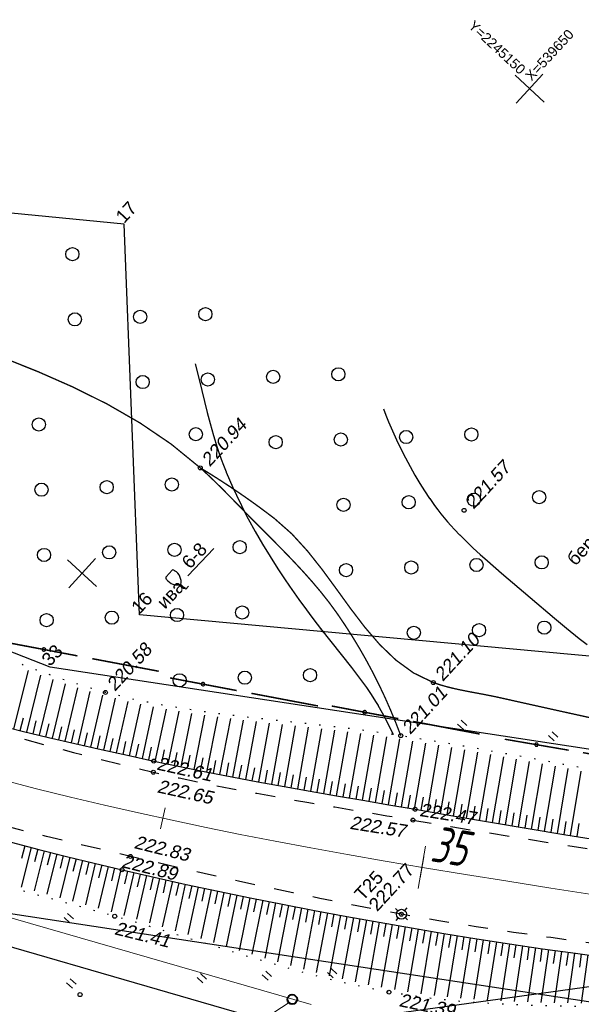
# Model space of a CAD drawing. Header units: millimetres. Extents: x -10 to 1169, y 1 to 1686.
# Tile 47 of 224: x 542 to 584, y 506 to 581. Entities that reach past the tile are written whole.
import ezdxf
from ezdxf.enums import TextEntityAlignment as Align
from ezdxf.lldxf.tags import DXFTag

# ---------------------------------------------------------------- set-up
doc = ezdxf.new("R2010")
doc.units = ezdxf.units.MM
for name, pattern in [('ADOT1', [1, 0, -1]), ('AHIDDEN1', [2, 0.5, -1.5]), ('AHIDDEN2', [3, 1.5, -1.5]), ('CONTI', [0]), ('PHANTOM2', [1.25, 0.625, -0.125, 0.125, -0.125, 0.125, -0.125])]:
    doc.linetypes.add(name, pattern=pattern)
for name, color, linetype in [('CONTURS', 7, 'Continuous'), ('COORDS', 7, 'Continuous'), ('IZOLINES', 32, 'Continuous'), ('PDIGIT', 170, 'Continuous'), ('PICKETS', 7, 'Continuous'), ('STATIONS', 7, 'Continuous'), ('ОБЪЕКТЫ_АВТОДОРОГ', 7, 'Continuous'), ('УЧАСТКИ', 7, 'Continuous')]:
    doc.layers.add(name, color=color, linetype=linetype)
doc.layers.add('СВЯЗЬ', color=170, linetype='Связь', lineweight=30)
doc.styles.add('GPR', font='isocpeui.ttf', dxfattribs={"width": 0.8})
doc.styles.get("Standard").update_dxf_attribs({"font": 'arial.ttf'})
tags = doc.linetypes.add('газ', pattern='A,42.7,-5.08,["Г",Standard,S=2.54,R=0,X=-2.54,Y=-1.27],-3.81', length=51.59).pattern_tags.tags
tags[6] = DXFTag(74, 10)
doc.linetypes.add('Связь', pattern='A,12.5,[130,ltypeshp.shx,S=1,R=-30,X=0,Y=0.9],1,[130,ltypeshp.shx,S=1,R=-30,X=0,Y=0.9],1,[130,ltypeshp.shx,S=1,R=-30,X=0,Y=0.9],4.5', length=19)

# ---------------------------------------------------------------- blocks, each defined once
blk = doc.blocks.new('401')
at = {"layer": 'CONTURS'}
for p, q in [((0, 0), (0, 1.2)), ((0.8, 0), (0.8, 1.2))]:
    blk.add_line(p, q, dxfattribs=at)
blk = doc.blocks.new('372')
at = {"layer": 'CONTURS'}
blk.add_circle((0, 0), 1, dxfattribs=at)
blk = doc.blocks.new('390_2')
at = {"layer": 'CONTURS', "color": 7}
for p, q in [((0.7, 3.47), (-0.69, 3.47)), ((0, 1.06), (0, 0.03)), ((0.02, 0), (0.58, 0))]:
    blk.add_line(p, q, dxfattribs=at)
at = {"layer": 'CONTURS', "color": 7, "linetype": 'Continuous'}
for centre, radius, start, end in [((1.01, 2.72), 1.95, 167.2459, 239.376), ((-19.94, 7.46), 19.52, 347.2459, 347.6983), ((-0.65, 3.26), 0.22, 101.9408, 167.6983), ((-0.69, 3.45), 0.0195, 90, 101.9408), ((-1.01, 2.72), 1.95, 300.624, 12.7541), ((0.65, 3.26), 0.22, 12.3017, 76.9673), ((19.94, 7.46), 19.52, 192.3017, 192.7541)]:
    blk.add_arc(centre, radius, start, end, dxfattribs=at)
blk = doc.blocks.new('133')
at = {"layer": 'CONTURS', "color": 7, "linetype": 'Continuous', "const_width": 0.2}
for points in [[(-11, 0), (-2, 0)], [(0, 0), (9, 0)]]:
    blk.add_lwpolyline(points, dxfattribs=at)
at = {"layer": 'CONTURS', "color": 7, "linetype": 'Continuous', "const_width": 0.5}
blk.add_lwpolyline([(-6.79, 0, 1), (-6.29, 0, 1)], format="xyb", close=True, dxfattribs=at)
blk = doc.blocks.new('5_1')
at = {"layer": 'STATIONS', "color": 7, "linetype": 'Continuous'}
for p, q in [((-0.78, 0), (-1.28, 0)), ((0.01, 0.77), (0.01, 1.26)), ((0.79, 0), (1.3, 0)), ((0.01, -0.77), (0.01, -1.26))]:
    blk.add_line(p, q, dxfattribs=at)
blk.add_circle((0, 0), 0.75, dxfattribs=at)
for p in [(0, 0), (0.76, 0)]:
    blk.add_point(p, dxfattribs=at)
blk = doc.blocks.new('пкк')
at = {"layer": 'ОБЪЕКТЫ_АВТОДОРОГ', "lineweight": 15, "ltscale": 200}
blk.add_line((-0.011, -0.822), (-0.008, 0.805), dxfattribs=at)
blk = doc.blocks.new('пк')
at = {"layer": 'ОБЪЕКТЫ_АВТОДОРОГ', "linetype": 'Continuous', "lineweight": 25, "xscale": 2, "yscale": 2, "zscale": 2}
blk.add_blockref('пкк', (0.003, 0.008), dxfattribs=at)

msp = doc.modelspace()

# ---------------------------------------------------------------- linework, layer by layer
at = {"linetype": 'Continuous', "lineweight": 40}
msp.add_circle((562.50764, 506.50748), 0.36213, dxfattribs=at)
at = {"layer": 'CONTURS', "lineweight": -2}
for p, q in [((541.39643, 527.00229), (542.5089, 531.42874)), ((542.36731, 526.7627), (543.43157, 531.0853)), ((543.33956, 526.52876), (544.36184, 530.75613)), ((544.31235, 526.29707), (545.29541, 530.43701)), ((545.28632, 526.07043), (546.23565, 530.13195)), ((546.26065, 525.8453), (547.18112, 529.84613)), ((547.23597, 525.6245), (548.13162, 529.57153)), ((548.2115, 525.40462), (549.09019, 529.33084)), ((549.1878, 525.18818), (550.0515, 529.09634)), ((550.1642, 524.97222), (551.01745, 528.88477)), ((551.14113, 524.75868), (551.98695, 528.69107)), ((552.11822, 524.54586), (552.95624, 528.50699)), ((541.88187, 526.8825), (542.1233, 527.85291)), ((553.09647, 524.3384), (553.93021, 528.34664)), ((554.07492, 524.13193), (554.90152, 528.18673)), ((555.05511, 523.93385), (555.87906, 528.05145)), ((556.03544, 523.73651), (556.8553, 527.9167)), ((557.01722, 523.54649), (557.83566, 527.79381)), ((557.9991, 523.35699), (558.81645, 527.67646)), ((542.85343, 526.64573), (543.09051, 527.61722)), ((543.82595, 526.41291), (544.05902, 527.38537)), ((544.79933, 526.18375), (545.02867, 527.15709)), ((545.77349, 525.95787), (545.99941, 526.93201)), ((558.98216, 523.17371), (559.79993, 527.56278)), ((559.96529, 522.99076), (560.78444, 527.45519)), ((560.94934, 522.81289), (561.77096, 527.34762)), ((561.93343, 522.6352), (562.75818, 527.24217)), ((562.91821, 522.46141), (563.74731, 527.13653)), ((563.903, 522.28769), (564.73633, 527.02658)), ((564.88827, 522.11664), (565.72691, 526.91542)), ((546.74831, 525.7349), (546.97108, 526.70978)), ((547.72374, 525.51456), (547.94359, 526.4901)), ((548.69965, 525.2964), (548.91675, 526.27255)), ((565.87353, 521.9456), (566.7172, 526.79739)), ((566.85904, 521.77596), (567.7078, 526.67302)), ((567.84454, 521.60631), (568.69844, 526.54336)), ((568.83006, 521.43673), (569.68705, 526.39808)), ((569.81557, 521.26715), (570.6762, 526.25272)), ((549.676, 525.0802), (549.89043, 526.05694)), ((550.65267, 524.86545), (550.86434, 525.84279)), ((551.62968, 524.65227), (551.8383, 525.63027)), ((552.60735, 524.44213), (552.81265, 525.42083)), ((570.80087, 521.09633), (571.66279, 526.08989)), ((571.78617, 520.92548), (572.64868, 525.92686)), ((572.7715, 520.7548), (573.63381, 525.76397)), ((573.75683, 520.58412), (574.61687, 525.59428)), ((574.74218, 520.41361), (575.59846, 525.42356)), ((553.58569, 524.23517), (553.78738, 525.21462)), ((554.56501, 524.03289), (554.76298, 525.0131)), ((555.54527, 523.83518), (555.7396, 524.81612)), ((575.72795, 520.24548), (576.58033, 525.25279)), ((576.71371, 520.07734), (577.56118, 525.07764)), ((577.69955, 519.90964), (578.54085, 524.90078)), ((578.68575, 519.7441), (579.5211, 524.72382)), ((556.52633, 523.6415), (556.71716, 524.62312)), ((557.50816, 523.45174), (557.69572, 524.43399)), ((558.49063, 523.26535), (558.67517, 524.24818)), ((559.47372, 523.08224), (559.65553, 524.06557)), ((579.67195, 519.57857), (580.50085, 524.54443)), ((580.65828, 519.41373), (581.47952, 524.36321)), ((581.64492, 519.25084), (582.45887, 524.18188)), ((582.63156, 519.08795), (583.43803, 523.99952)), ((560.45731, 522.90183), (560.63668, 523.88561)), ((561.44138, 522.72405), (561.61863, 523.70821)), ((562.42582, 522.54831), (562.60123, 523.5328)), ((563.41061, 522.37455), (563.58451, 523.35931)), ((564.39563, 522.20217), (564.5683, 523.18715)), ((583.61837, 518.92605), (584.41624, 523.8158)), ((565.3809, 522.03112), (565.55263, 523.01627)), ((566.36628, 521.86078), (566.53733, 522.84604)), ((567.35179, 521.69113), (567.52239, 522.67647)), ((568.3373, 521.52152), (568.50762, 522.50691)), ((569.32281, 521.35194), (569.49297, 522.33735)), ((570.30822, 521.18174), (570.47832, 522.16716)), ((571.29352, 521.0109), (571.46354, 521.99634)), ((572.27883, 520.84014), (572.44863, 521.82561)), ((573.26416, 520.66946), (573.43358, 521.655)), ((574.2495, 520.49886), (574.41833, 521.48451)), ((575.23506, 520.32954), (575.40321, 521.3153)), ((576.22083, 520.16141), (576.38829, 521.14729)), ((577.20663, 519.99349), (577.37329, 520.97951)), ((578.19265, 519.82687), (578.35848, 520.81302)), ((579.17885, 519.66133), (579.34389, 520.64762)), ((580.16511, 519.49615), (580.32928, 520.48258)), ((581.1516, 519.33228), (581.31487, 520.31886)), ((582.13824, 519.1694), (582.30069, 520.15612)), ((583.12497, 519.007), (583.2865, 519.99387)), ((584.11191, 518.84596), (584.27253, 519.83297)), ((542.71605, 518.02082), (541.94433, 515.00573)), ((542.23176, 518.14514), (541.98225, 517.17677)), ((543.68528, 517.77466), (542.91976, 514.74217)), ((543.20067, 517.89774), (542.95431, 516.92856)), ((544.65543, 517.53212), (543.89406, 514.479)), ((544.17036, 517.65339), (543.927, 516.68346)), ((545.62589, 517.29086), (544.86864, 514.21561)), ((545.14066, 517.41149), (544.90013, 516.44085)), ((546.59733, 517.0536), (545.84172, 513.95025)), ((546.11161, 517.17223), (545.87378, 516.20093)), ((547.56886, 516.81669), (546.81516, 513.68479)), ((547.0831, 516.93515), (546.84783, 515.96322)), ((548.54139, 516.58389), (547.78699, 513.41535)), ((548.05513, 516.70029), (547.82234, 515.72777)), ((549.02765, 516.4675), (548.7973, 515.49439)), ((549.51392, 516.3511), (548.75931, 513.14503)), ((550.48786, 516.1243), (549.73206, 512.8674)), ((550.00089, 516.2377), (549.77332, 515.26394)), ((551.46193, 515.89808), (550.7041, 512.58618)), ((550.97489, 516.01119), (550.75035, 515.03672)), ((551.9494, 515.78684), (551.72807, 514.81165)), ((552.43687, 515.67561), (551.67665, 512.29879)), ((553.41296, 515.45821), (552.6468, 512.00663)), ((552.92492, 515.56691), (552.70676, 514.591)), ((554.38904, 515.24082), (553.61688, 511.71209)), ((553.901, 515.34952), (553.68578, 514.37295)), ((555.36681, 515.03114), (554.58837, 511.41335)), ((554.87792, 515.13598), (554.66589, 514.15872)), ((556.34469, 514.82196), (555.55914, 511.11463)), ((555.85575, 514.92655), (555.64694, 513.94859)), ((557.3233, 514.61622), (556.53099, 510.81497)), ((556.83399, 514.71909), (556.62834, 513.74047)), ((558.30277, 514.41466), (557.50142, 510.51635)), ((557.81303, 514.51544), (557.61035, 513.5362)), ((559.28225, 514.2131), (558.47277, 510.22139)), ((558.79251, 514.31388), (558.59247, 513.33409)), ((560.26309, 514.01829), (559.44603, 509.92587)), ((559.77267, 514.1157), (559.57542, 513.13534)), ((561.24398, 513.82374), (560.42034, 509.63991)), ((560.75353, 513.92101), (560.55907, 512.9401)), ((562.22547, 513.63222), (561.39564, 509.35366)), ((561.73472, 513.72798), (561.54296, 512.74653)), ((562.71654, 513.53814), (562.52729, 512.55621)), ((563.20761, 513.44406), (562.37182, 509.08049)), ((564.18975, 513.25591), (563.34838, 508.80911)), ((563.69868, 513.34998), (563.51167, 512.36762)), ((565.17296, 513.07345), (564.3294, 508.55185)), ((564.68135, 513.16468), (564.49671, 512.18187)), ((566.15619, 512.89109), (565.31057, 508.29975)), ((565.66458, 512.98227), (565.48232, 511.99902)), ((567.1399, 512.71129), (566.29555, 508.06275)), ((566.64804, 512.80119), (566.46813, 511.81751)), ((568.12407, 512.53411), (567.28102, 507.83535)), ((567.63198, 512.6227), (567.45433, 511.63861)), ((569.10826, 512.35696), (568.26964, 507.62269)), ((568.61617, 512.44553), (568.44066, 511.46105)), ((570.09325, 512.18434), (569.25947, 507.42529)), ((569.60075, 512.27065), (569.42726, 511.28581)), ((571.07824, 512.01172), (570.25225, 507.24448)), ((570.58574, 512.09803), (570.4141, 511.11287)), ((572.06358, 511.84116), (571.2514, 507.09141)), ((571.57091, 511.92644), (571.40127, 510.94093)), ((573.04926, 511.6725), (572.25064, 506.93832)), ((572.55642, 511.75683), (572.38897, 510.77095)), ((574.03497, 511.50407), (573.25625, 506.81156)), ((573.54211, 511.58828), (573.37708, 510.602)), ((575.02181, 511.34234), (574.26395, 506.70744)), ((574.52839, 511.4232), (574.36584, 510.4365)), ((575.51522, 511.26148), (575.35508, 510.27438)), ((576.00864, 511.18061), (575.27194, 506.60329)), ((576.99623, 511.02357), (576.28655, 506.52643)), ((576.50244, 511.10209), (576.34503, 510.11456)), ((577.98454, 510.87109), (577.30022, 506.46066)), ((577.49039, 510.94733), (577.33577, 509.95936)), ((578.97285, 510.71862), (578.31323, 506.39494)), ((578.47869, 510.79485), (578.32661, 509.80649)), ((579.46756, 510.64613), (579.31819, 509.65735)), ((579.96228, 510.57364), (579.33119, 506.35367)), ((580.45701, 510.50123), (580.31035, 509.51204)), ((580.95174, 510.42881), (580.34733, 506.31556)), ((581.44667, 510.35777), (581.30255, 509.36821)), ((581.94159, 510.28673), (581.36319, 506.2784)), ((582.43675, 510.21734), (582.29493, 509.22745)), ((582.93192, 510.14794), (582.37855, 506.25716)), ((583.42708, 510.07855), (583.28715, 509.08839)), ((583.92224, 510.00916), (583.39252, 506.23594)), ((584.41768, 509.94182), (584.27957, 508.95141)), ((584.91313, 509.87449), (584.40649, 506.21599))]:
    msp.add_line(p, q, dxfattribs=at)
at = {"layer": 'CONTURS', "color": 1, "linetype": 'газ', "lineweight": 15}
msp.add_line((527.10414, 516.74181), (563.93705, 506.12381), dxfattribs=at)
at = {"layer": 'CONTURS', "color": 0, "linetype": 'CONTI', "lineweight": 15}
msp.add_line((562.18884, 506.21775), (531.36762, 486.36298), dxfattribs=at)
at = {"layer": 'CONTURS', "linetype": 'AHIDDEN1', "const_width": 0.1, "flags": 128}
for points in [[(502.13857, 570.00599), (503.61709, 569.35352), (505.09849, 568.70841), (506.58275, 568.07067), (508.06987, 567.44029), (509.55987, 566.81728), (511.05273, 566.20163), (512.54846, 565.59335), (514.04706, 564.99243), (515.54852, 564.39888), (517.05285, 563.81269), (518.29485, 563.34165), (519.54238, 562.88441), (520.79391, 562.43718), (522.04789, 561.9962), (523.30278, 561.55769), (524.55705, 561.11787), (525.80914, 560.67295), (527.05752, 560.21918), (528.30065, 559.75276), (529.53698, 559.26993), (532.23961, 558.22743), (534.9823, 557.21735), (537.74142, 556.21045), (540.49334, 555.17747), (543.21444, 554.08917), (545.88109, 552.9163), (548.46967, 551.62961), (550.95656, 550.19986), (553.31812, 548.5978), (555.53073, 546.79417), (555.88523, 546.47085), (556.23611, 546.14199), (556.58379, 545.80837), (556.9287, 545.47076), (557.27127, 545.12994), (557.61192, 544.78666), (557.95109, 544.44172), (558.28919, 544.09588), (558.62667, 543.74992), (558.96393, 543.40461), (559.68973, 542.66914), (560.42126, 541.93521), (561.1537, 541.1999), (561.88224, 540.46029), (562.60207, 539.71344), (563.30837, 538.95644), (563.99634, 538.18637), (564.66116, 537.40029), (565.29801, 536.59528), (565.90209, 535.76842), (566.48497, 534.9107), (567.04572, 534.03754), (567.58434, 533.14895), (568.10084, 532.24493), (568.59521, 531.32547), (569.06745, 530.39057), (569.51756, 529.44025), (569.94555, 528.47449), (570.3514, 527.4933), (570.73513, 526.49667)], [(555.53073, 546.79417), (556.11664, 546.43615), (556.69754, 546.07218), (557.27344, 545.70226), (557.84432, 545.3264), (558.4102, 544.9446), (558.97106, 544.55685), (559.52692, 544.16316), (560.07778, 543.76352), (560.62362, 543.35794), (561.16445, 542.94641), (562.46551, 541.79911), (563.6595, 540.49383), (564.77852, 539.08191), (565.85463, 537.61464), (566.91991, 536.14335), (568.00644, 534.71934), (569.14629, 533.39394), (570.37154, 532.21845), (571.71426, 531.24418), (573.20654, 530.52246), (573.6744, 530.36381), (574.15308, 530.22422), (574.64069, 530.10041), (575.13533, 529.98908), (575.6351, 529.88692), (576.13812, 529.79066), (576.64249, 529.69698), (577.14631, 529.6026), (577.64769, 529.50421), (578.14474, 529.39853), (580.35192, 528.90589), (582.56013, 528.41563), (584.76965, 527.9301), (586.98077, 527.45162), (589.19377, 526.98252), (591.40894, 526.52514), (593.62657, 526.08181), (595.84695, 525.65487), (598.07035, 525.24664), (600.29707, 524.85946), (602.39913, 524.5293), (604.50825, 524.23904), (606.6224, 523.97751), (608.73958, 523.73354), (610.85776, 523.49594), (612.97492, 523.25356), (615.08904, 522.99521), (617.1981, 522.70971), (619.30008, 522.3859), (621.39295, 522.01261), (623.11042, 521.61847), (624.81957, 521.1233), (626.52269, 520.56358), (628.22205, 519.97576), (629.91995, 519.39632), (631.61868, 518.86171), (633.32052, 518.4084), (635.02777, 518.07285), (636.7427, 517.89153), (638.46761, 517.90091), (638.93657, 517.94157), (639.40606, 517.99799), (639.876, 518.06673), (640.3463, 518.14436), (640.8169, 518.22744), (641.28769, 518.31255), (641.7586, 518.39626), (642.22955, 518.47513), (642.70045, 518.54573), (643.17123, 518.60463), (646.00676, 518.56403), (648.91026, 518.26179), (652.74183, 517.52676), (655.9137, 516.91338), (658.74623, 516.57614), (661.43451, 515.8212)]]:
    msp.add_lwpolyline(points, dxfattribs=at)
at = {"layer": 'CONTURS', "linetype": 'ADOT1', "flags": 128}
for points in [[(658.01901, 512.12489), (657.86569, 512.15311), (655.47174, 512.58831), (653.07692, 513.01816), (650.68121, 513.44265), (648.28462, 513.86179), (645.88715, 514.27558), (643.48879, 514.68401), (639.30753, 515.36871), (635.12005, 516.01567), (630.92786, 516.63411), (626.73249, 517.23324), (622.53546, 517.82227), (618.33827, 518.41043), (614.14247, 519.00694), (609.94955, 519.621), (605.76105, 520.26185), (601.57848, 520.93868), (598.48973, 521.46774), (595.40456, 522.01858), (592.32199, 522.58528), (589.24105, 523.16188), (586.16077, 523.74245), (583.08017, 524.32104), (579.99828, 524.89169), (576.91413, 525.44848), (573.82673, 525.98545), (570.73513, 526.49667), (568.49373, 526.82605), (566.24139, 527.1088), (563.98237, 527.36225), (561.72092, 527.60372), (559.46129, 527.85055), (557.20774, 528.12004), (554.96452, 528.42954), (552.73588, 528.79636), (550.52609, 529.23784), (548.33938, 529.77128), (546.64866, 530.25982), (544.97231, 530.80384), (543.30763, 531.39308), (541.65189, 532.01722), (540.00239, 532.666), (538.3564, 533.32911), (536.71121, 533.99626), (535.0641, 534.65717), (533.41237, 535.30155), (531.75328, 535.9191), (529.45386, 536.74634), (527.15251, 537.5682), (524.84924, 538.38469), (522.54403, 539.19581), (520.23689, 540.00155), (517.92783, 540.80193), (515.61683, 541.59693), (513.3039, 542.38657), (510.98905, 543.17083), (508.67226, 543.94972)], [(645.02314, 498.06055), (643.42808, 498.34676), (641.06479, 498.75799), (638.8936, 499.11806), (636.71897, 499.45789), (634.54159, 499.78165), (632.36217, 500.09356), (630.18142, 500.3978), (628.00003, 500.69855), (625.81872, 501.00003), (623.63819, 501.30641), (621.45914, 501.6219), (619.28228, 501.95067), (617.21092, 502.28258), (615.14178, 502.63232), (613.07412, 502.99362), (611.0072, 503.36019), (608.94028, 503.72576), (606.87262, 504.08407), (604.80348, 504.42882), (602.73213, 504.75375), (600.65781, 505.05258), (598.57979, 505.31904), (595.71554, 505.59743), (592.83706, 505.77148), (589.94884, 505.87158), (587.0554, 505.92812), (584.16125, 505.97152), (581.27089, 506.03215), (578.38885, 506.14044), (575.51962, 506.32676), (572.66772, 506.62153), (569.83766, 507.05513), (567.7318, 507.47509), (565.63637, 507.95855), (563.54962, 508.49464), (561.46981, 509.0725), (559.39519, 509.68126), (557.32402, 510.31004), (555.25455, 510.94798), (553.18503, 511.5842), (551.11373, 512.20785), (549.03889, 512.80804), (546.89687, 513.4035), (544.75112, 513.98861), (542.60347, 514.56868), (540.45578, 515.149), (538.3099, 515.73489), (536.16766, 516.33164), (534.0309, 516.94457), (531.90149, 517.57896), (529.78125, 518.24014), (527.67203, 518.93339), (525.33944, 519.73562), (523.01514, 520.56217), (520.69913, 521.41305), (518.39142, 522.28826), (516.09201, 523.1878), (513.80089, 524.11166), (511.51806, 525.05985), (509.24354, 526.03236), (506.97731, 527.02921), (504.71937, 528.05038)]]:
    msp.add_lwpolyline(points, dxfattribs=at)
at = {"layer": 'CONTURS'}
msp.add_lwpolyline([(554.57977, 538.60377), (556.54731, 540.69094)], dxfattribs=at)
at = {"layer": 'CONTURS', "linetype": 'AHIDDEN2', "flags": 128}
for points in [[(508.26174, 538.14487), (510.60093, 537.16017), (512.94739, 536.19786), (515.30114, 535.25793), (517.66216, 534.34038), (520.03047, 533.44522), (522.40605, 532.57243), (524.78891, 531.72204), (527.17905, 530.89402), (529.57647, 530.08838), (531.98117, 529.30513), (533.95788, 528.67831), (535.93993, 528.06416), (537.92711, 527.46368), (539.91925, 526.87791), (541.91615, 526.30785), (543.91763, 525.75453), (545.92349, 525.21894), (547.93356, 524.70212), (549.94763, 524.20508), (551.96552, 523.72883), (553.9182, 523.29369), (555.87705, 522.88436), (557.84113, 522.49713), (559.8095, 522.1283), (561.78121, 521.77416), (563.7553, 521.431), (565.73085, 521.09511), (567.70689, 520.7628), (569.68248, 520.43036), (571.65667, 520.09408), (574.52094, 519.60809), (577.38743, 519.13452), (580.25592, 518.67239), (583.1262, 518.2207), (585.99805, 517.77848), (588.87124, 517.34474), (591.74557, 516.91851), (594.6208, 516.49878), (597.49673, 516.08459), (600.37312, 515.67495), (602.35769, 515.3974), (604.34317, 515.12625), (606.32937, 514.86016), (608.3161, 514.59777), (610.30317, 514.33774), (612.29039, 514.07871), (614.27757, 513.81934), (616.26452, 513.55829), (618.25104, 513.29419), (620.23695, 513.02571), (622.52988, 512.7102), (624.82227, 512.39064), (627.11424, 512.06806), (629.40594, 511.74349), (631.6975, 511.41794), (633.98907, 511.09245), (636.28079, 510.76803), (638.5728, 510.44571), (640.86523, 510.12652), (643.15822, 509.81147), (645.5263, 509.48961), (647.89464, 509.16962), (650.26323, 508.8515), (652.63208, 508.53526), (654.476, 508.29059)], [(648.66206, 501.99865), (646.52196, 502.26648), (644.13266, 502.56832), (641.74372, 502.87294), (639.55662, 503.15368), (637.36967, 503.43583), (635.18293, 503.71977), (632.99646, 504.0059), (630.81033, 504.29462), (628.62462, 504.58633), (626.43937, 504.88142), (624.25466, 505.18029), (622.07056, 505.48334), (619.88713, 505.79095), (617.81533, 506.08892), (615.74444, 506.39332), (613.67427, 506.70279), (611.60464, 507.016), (609.53534, 507.3316), (607.46618, 507.64824), (605.39698, 507.96457), (603.32754, 508.27926), (601.25767, 508.59095), (599.18717, 508.89829), (596.34678, 509.30383), (593.50307, 509.69002), (590.65732, 510.06419), (587.81081, 510.43366), (584.96482, 510.80576), (582.12065, 511.1878), (579.27955, 511.58712), (576.44283, 512.01104), (573.61176, 512.46687), (570.78763, 512.96196), (568.72249, 513.34793), (566.6594, 513.7476), (564.59838, 514.16019), (562.53947, 514.58493), (560.4827, 515.02105), (558.42809, 515.46777), (556.37568, 515.92432), (554.32548, 516.38993), (552.27755, 516.86383), (550.23189, 517.34524), (548.10757, 517.84868), (545.98243, 518.35406), (543.85785, 518.86487), (541.73519, 519.38456), (539.61584, 519.91662), (537.50117, 520.46452), (535.39255, 521.03173), (533.29136, 521.62172), (531.19898, 522.23798), (529.11677, 522.88397), (526.79199, 523.64008), (524.47597, 524.42341), (522.16873, 525.23394), (519.87025, 526.07167), (517.58054, 526.93662), (515.2996, 527.82877), (513.02743, 528.74813), (510.76403, 529.6947), (508.5094, 530.66847), (506.26353, 531.66945)]]:
    msp.add_lwpolyline(points, dxfattribs=at)
at = {"layer": 'CONTURS', "linetype": 'Continuous', "flags": 128}
for points in [[(540.03415, 527.34313), (542.0203, 526.8462), (544.01151, 526.36707), (546.00645, 525.90286), (548.00377, 525.45068), (550.00213, 525.00765), (552.00021, 524.57089), (553.97092, 524.15295), (555.94585, 523.75385), (557.92438, 523.37092), (559.90586, 523.0015), (561.88967, 522.64293), (563.87517, 522.29253), (565.86174, 521.94763), (567.84875, 521.60558), (569.83555, 521.26371), (571.82152, 520.91935), (574.67923, 520.42434), (577.53835, 519.93669), (580.39884, 519.45656), (583.26067, 518.98409), (586.12382, 518.51946)], [(541.19115, 518.41227), (543.28944, 517.87362), (545.39068, 517.3483), (547.49393, 516.83463), (549.59825, 516.33091), (552.02031, 515.76839), (554.44809, 515.22766), (556.88099, 514.70724), (559.3184, 514.20566), (561.75971, 513.72144), (564.2043, 513.25312), (566.65158, 512.79921), (569.10092, 512.35824), (571.55172, 511.92874), (574.00336, 511.50925), (576.49574, 511.10079), (578.99206, 510.71565), (581.49164, 510.34979), (583.99379, 509.99913), (586.49783, 509.65963)]]:
    msp.add_lwpolyline(points, dxfattribs=at)
at = {"layer": 'COORDS', "lineweight": -2}
for p, q in [((581.60316, 574.51507), (579.3998, 576.55104)), ((579.4835, 574.43137), (581.51947, 576.63474)), ((547.67026, 537.79235), (545.4669, 539.82832)), ((545.55059, 537.70865), (547.58657, 539.91202))]:
    msp.add_line(p, q, dxfattribs=at)
at = {"layer": 'IZOLINES'}
for points in [[(555.1476, 554.68272), (555.43317, 553.49848), (555.43322, 553.49826), (555.43333, 553.49781), (555.43395, 553.49809), (555.8439, 551.83002), (556.05871, 550.99133), (556.28399, 550.14798), (556.28489, 550.14469), (556.28394, 550.14502), (556.54139, 549.23952), (556.81759, 548.33978), (556.9652, 547.89299), (557.12032, 547.44881), (557.28345, 547.00757), (557.48966, 546.48223), (557.49103, 546.47884), (557.4911, 546.47883), (557.73776, 545.88814), (557.99645, 545.30272), (558.26578, 544.72219), (558.64993, 543.93505), (558.6614, 543.9122), (558.66141, 543.91218), (558.66142, 543.91215), (558.66266, 543.91103), (559.16878, 542.93286), (559.69864, 541.96761), (560.24994, 541.01467), (560.82135, 540.07385), (561.41173, 539.14502), (561.9115, 538.38893), (562.28518, 537.83985), (562.82724, 537.06568), (563.00082, 536.82295), (563.02135, 536.7944), (563.02163, 536.794), (562.98089, 536.84839), (563.44786, 536.20835), (563.92105, 535.57293), (564.88631, 534.31662)], [(569.42008, 551.26212), (569.61187, 550.78112), (569.81136, 550.29566), (569.81227, 550.2935), (569.81314, 550.29331), (570.10967, 549.60122), (570.42025, 548.91544), (570.74475, 548.23628), (571.08368, 547.56435), (571.43758, 546.90036), (571.80704, 546.24508), (572.1927, 545.59943), (572.5425, 545.04566), (572.92275, 544.47632), (572.9297, 544.46621), (572.92971, 544.4662), (572.92971, 544.4662), (572.92801, 544.46678), (573.30074, 543.94282), (573.30661, 543.93479), (573.30661, 543.93478), (573.30662, 543.93478), (573.30663, 543.93477), (573.30538, 543.93498), (573.53987, 543.62168), (573.77954, 543.31238), (574.02536, 543.00804), (574.27755, 542.70904), (574.53611, 542.41562), (574.80075, 542.12775), (575.21077, 541.70262), (575.20678, 541.70718), (575.71667, 541.20513), (576.23792, 540.71502), (576.76724, 540.23372), (577.3023, 539.75887), (578.38294, 538.82125), (580.55953, 536.96384), (582.39032, 535.41346), (583.31675, 534.6413), (584.25916, 533.87313), (584.26326, 533.86984), (584.27145, 533.86326), (584.26301, 533.86977), (584.86104, 533.3951)], [(564.65337, 534.61567), (565.43133, 533.62496), (566.99972, 531.65335), (567.76592, 530.65388), (568.13579, 530.14441), (568.49208, 529.6256), (568.83113, 529.09569), (569.02374, 528.77444), (569.00563, 528.80551), (569.32499, 528.23734), (569.62556, 527.65923), (570.16907, 526.57852)]]:
    msp.add_lwpolyline(points, dxfattribs=at)
at = {"layer": 'PICKETS', "color": 7, "lineweight": -2}
for centre in [(555.53073, 546.79417), (575.54089, 543.57538), (573.20654, 530.52246), (548.33938, 529.77128), (570.73513, 526.49667), (552.00021, 524.57089), (551.96552, 523.72883), (571.82152, 520.91935), (571.65667, 520.09408), (550.23189, 517.34524), (549.59825, 516.33091), (549.03889, 512.80804), (570.77983, 512.96236), (570.77983, 512.96236), (570.77983, 512.96236), (546.40953, 506.86817), (569.83766, 507.05513)]:
    msp.add_circle(centre, 0.15, dxfattribs=at)
at = {"layer": 'ОБЪЕКТЫ_АВТОДОРОГ', "color": 0, "linetype": 'PHANTOM2', "lineweight": 15, "ltscale": 200}
msp.add_lwpolyline([(540.5373, 523.14221), (543.12041, 522.4716), (545.69732, 521.83339), (548.26802, 521.22439), (550.83245, 520.64145), (553.39339, 520.0813), (555.96471, 519.54027), (558.56308, 519.01458), (561.20518, 518.50046), (563.90766, 517.99415), (566.68721, 517.49187), (569.56048, 516.98984), (572.54415, 516.48429), (575.6468, 515.9727), (578.84471, 515.45747), (582.10606, 514.94226), (585.39904, 514.43071)], dxfattribs=at)
at = {"layer": 'СВЯЗЬ', "linetype": 'Связь', "lineweight": 30}
msp.add_lwpolyline([(976.35602, 496.82165), (958.89249, 494.94751), (897.6619, 483.87436), (872.19579, 481.21571), (796.73183, 481.85309), (763.84273, 481.32194), (736.36216, 482.60565), (671.04439, 488.10986), (639.71393, 494.21523), (614.23357, 498.56981), (578.28183, 501.7051), (562.40022, 504.31784), (528.71727, 514.07209), (475.48775, 535.49659), (449.46161, 542.60572), (410.28618, 548.93671), (393.44557, 553.15626), (339.38113, 553.83215), (333.7457, 553.39108), (309.38834, 548.84717), (285.15316, 542.73666), (257.42139, 526.27687)], dxfattribs=at)
at = {"layer": 'УЧАСТКИ', "color": 6, "linetype": 'Continuous', "lineweight": -2}
for p, q in [((549.74863, 565.26784), (414.55159, 578.50565)), ((550.93169, 535.6637), (549.74863, 565.26784)), ((544.13215, 531.69417), (500.16128, 548.82415)), ((616.65109, 529.5898), (550.93169, 535.6637)), ((659.82315, 514.07735), (544.13215, 531.69417)), ((539.21082, 513.31305), (644.33004, 497.31047)), ((586.52134, 507.66576), (535.16285, 500.59229))]:
    msp.add_line(p, q, dxfattribs=at)

# ---------------------------------------------------------------- block references
at = {"layer": 'CONTURS', "lineweight": -2, "yscale": 0.5}
for name, p, xscale, zscale, rotation in [('372', (545.82691, 562.99474), 0.5, 0.5, 47.26113010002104), ('372', (555.91398, 558.43942), 0.5, 0.5, 47.26113010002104), ('372', (546.02219, 558.04885), 0.5, 0.5, 47.26113010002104), ('372', (550.96809, 558.24413), 0.5, 0.5, 47.26113010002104), ('372', (566.00105, 553.8841), 0.5, 0.5, 47.26113010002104), ('372', (551.16337, 553.29824), 0.5, 0.5, 47.26113010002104), ('372', (556.10927, 553.49353), 0.5, 0.5, 47.26113010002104), ('372', (561.05516, 553.68882), 0.5, 0.5, 47.26113010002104), ('372', (543.28943, 550.08594), 0.5, 0.5, 47.26113010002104), ('372', (555.19432, 549.34274), 0.5, 0.5, 47.26113010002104), ('372', (576.08813, 549.32878), 0.5, 0.5, 47.26113010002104), ('372', (561.25045, 548.74292), 0.5, 0.5, 47.26113010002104), ('372', (566.19634, 548.93821), 0.5, 0.5, 47.26113010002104), ('372', (571.14223, 549.1335), 0.5, 0.5, 47.26113010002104), ('372', (543.48472, 545.14005), 0.5, 0.5, 47.26113010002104), ('372', (548.43061, 545.33534), 0.5, 0.5, 47.26113010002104), ('372', (553.37651, 545.53062), 0.5, 0.5, 47.26113010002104), ('372', (571.33752, 544.1876), 0.5, 0.5, 47.26113010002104), ('372', (576.28342, 544.38289), 0.5, 0.5, 47.26113010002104), ('372', (581.22931, 544.57818), 0.5, 0.5, 47.26113010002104), ('372', (566.39163, 543.99231), 0.5, 0.5, 47.26113010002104), ('372', (548.6259, 540.38944), 0.5, 0.5, 47.26113010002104), ('372', (553.57179, 540.58473), 0.5, 0.5, 47.26113010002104), ('372', (558.51769, 540.78002), 0.5, 0.5, 47.26113010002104), ('372', (543.68001, 540.19416), 0.5, 0.5, 47.26113010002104), ('372', (581.4246, 539.63228), 0.5, 0.5, 47.26113010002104), ('372', (566.58691, 539.04642), 0.5, 0.5, 47.26113010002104), ('372', (571.53281, 539.24171), 0.5, 0.5, 47.26113010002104), ('372', (576.4787, 539.437), 0.5, 0.5, 47.26113010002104), ('390_2', (554.43953, 537.60258), 0.5, 0.5, 47.26113010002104), ('372', (543.87529, 535.24826), 0.5, 0.5, 47.26113010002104), ('372', (548.82119, 535.44355), 0.5, 0.5, 47.26113010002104), ('372', (553.76708, 535.63884), 0.5, 0.5, 47.26113010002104), ('372', (558.71297, 535.83412), 0.5, 0.5, 47.26113010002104), ('372', (576.67399, 534.4911), 0.5, 0.5, 47.26113010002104), ('372', (581.61988, 534.68639), 0.5, 0.5, 47.26113010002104), ('372', (571.7281, 534.29581), 0.5, 0.5, 47.26113010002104), ('133', (547.33465, 532.33329), 0.5710609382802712, 0.5710609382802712, 349.2789183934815), ('372', (553.96237, 530.69294), 0.5, 0.5, 47.26113010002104), ('372', (558.90826, 530.88823), 0.5, 0.5, 47.26113010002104), ('372', (563.85415, 531.08352), 0.5, 0.5, 47.26113010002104), ('133', (559.4094, 529.70463), 0.5710609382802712, 0.5710609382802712, 349.2789183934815), ('133', (571.67507, 527.57496), 0.5710609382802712, 0.5710609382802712, 349.2789183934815), ('401', (575.48124, 526.97211), 0.5, 0.5, 47.26113010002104), ('133', (584.54759, 525.20915), 0.5461806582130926, 0.5461806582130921, 350.2483292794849), ('401', (582.37931, 526.0952), 0.5, 0.5, 47.26113010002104), ('401', (545.63929, 512.31267), 0.5, 0.5, 47.26113010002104), ('401', (555.72636, 507.75735), 0.5, 0.5, 47.26113010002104), ('401', (560.67225, 507.95264), 0.5, 0.5, 47.26113010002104), ('401', (565.61815, 508.14792), 0.5, 0.5, 47.26113010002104), ('401', (545.83457, 507.36677), 0.5, 0.5, 47.26113010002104)]:
    msp.add_blockref(name, p, dxfattribs=dict(at, xscale=xscale, zscale=zscale, rotation=rotation))
at = {"layer": 'STATIONS', "lineweight": -2, "xscale": 0.5, "yscale": 0.5, "zscale": 0.5, "rotation": 47.26113010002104}
msp.add_blockref('5_1', (570.78763, 512.96196), dxfattribs=at)
at = {"layer": 'ОБЪЕКТЫ_АВТОДОРОГ', "color": 0, "linetype": 'PHANTOM2', "lineweight": 15}
for name, p, rotation in [('пкк', (552.70109, 520.23273), 347.6620660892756), ('пк', (572.35089, 516.51704), 350.383313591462), ('пкк', (572.35089, 516.51704), 350.383313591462)]:
    msp.add_blockref(name, p, dxfattribs=dict(at, rotation=rotation))

# ---------------------------------------------------------------- texts
at = {"layer": 'CONTURS', "lineweight": -2}
for s, p in [('6-8', (554.75499, 539.07025)), ('бер.', (583.97313, 539.3054)), ('ива', (552.86128, 536.03467))]:
    msp.add_text(s, height=1, rotation=47.2611301, dxfattribs=at).set_placement(p)
at = {"layer": 'COORDS', "lineweight": -2}
for s, rotation, p in [('Y=2245150', 317.2611301, (575.80615, 580.21207)), ('X=539650', 47.2611301, (580.6572, 576.06995))]:
    msp.add_text(s, height=0.75, rotation=rotation, dxfattribs=at).set_placement(p)
at = {"layer": 'PDIGIT', "color": 7, "lineweight": -2, "oblique": 10}
for s, rotation, p in [('220.94', 47.2611301, (556.23729, 546.82207)), ('221.57', 47.2611301, (576.24744, 543.60328)), ('221.10', 47.2611301, (573.91309, 530.55036)), ('220.58', 47.2611301, (549.04594, 529.79918)), ('221.01', 47.2611301, (571.44169, 526.52457)), ('222.61', 347.52919, (552.1627, 523.93442)), ('222.65', 347.52919, (552.19971, 522.20724)), ('222.47', 350.8625537, (572.11114, 520.41312)), ('222.57', 350.8625537, (566.81821, 519.43897)), ('222.83', 345.987569, (550.44772, 517.98477)), ('222.89', 345.987569, (549.50334, 516.54048)), ('221.41', 345.987569, (548.96169, 511.45354)), ('221.39', 348.3273707, (570.54626, 505.99953))]:
    msp.add_text(s, height=1, rotation=rotation, dxfattribs=at).set_placement(p)
at = {"layer": 'STATIONS', "color": 7, "lineweight": -2}
for s, p in [('222.77', (568.94725, 513.1147)), ('T25  ', (567.85906, 513.91771))]:
    msp.add_text(s, height=1, rotation=47.2611301, dxfattribs=at).set_placement(p)
at = {"layer": 'ОБЪЕКТЫ_АВТОДОРОГ', "style": 'GPR', "width": 0.7}
msp.add_text('35', height=2.722459, rotation=350.3833136, dxfattribs=at).set_placement((574.25942, 516.76758), align=Align.CENTER)
at = {"layer": 'УЧАСТКИ', "color": 6, "lineweight": -2}
for s, p in [('17', (549.74863, 565.26784)), ('16', (550.93169, 535.6637)), ('33', (544.13215, 531.69417))]:
    msp.add_text(s, height=1, rotation=47.2611301, dxfattribs=at).set_placement(p)

doc.saveas('drawing.dxf')
